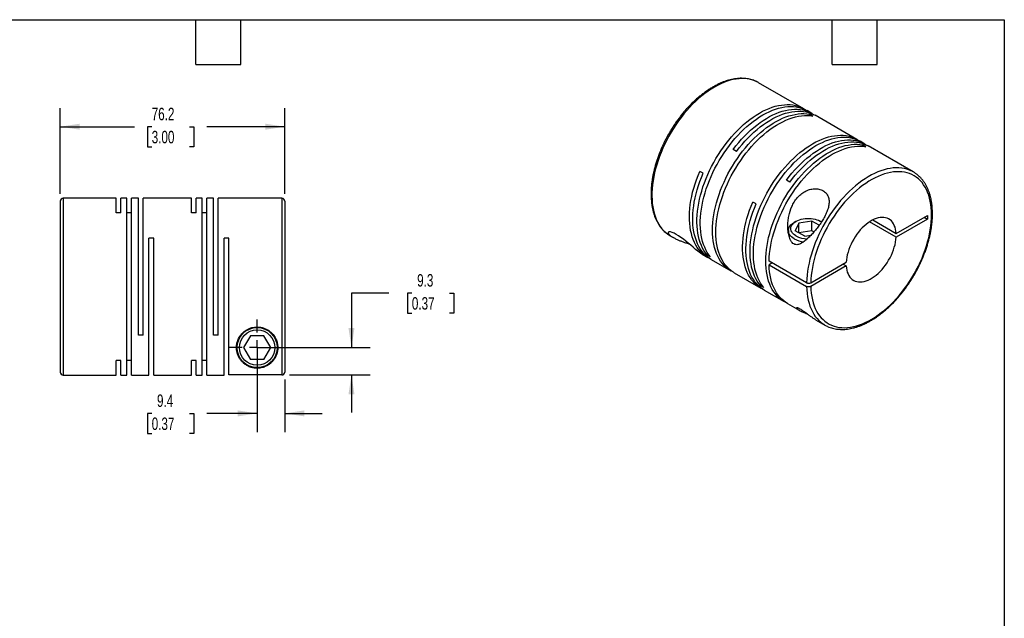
# Model space of a CAD drawing. Header units: millimetres. Extents: x 13 to 546, y 13 to 419.
# Tile 3 of 3: x 212 to 546, y 216 to 419. Entities that reach past the tile are written whole.
import ezdxf

# ---------------------------------------------------------------- set-up
doc = ezdxf.new("R2010")
doc.units = ezdxf.units.MM
doc.header["$LTSCALE"] = 2
doc.linetypes.add('SLD-Center', pattern=[19.05, 15.24, -1.27, 1.27, -1.27])
doc.linetypes.add('SLD-Solid', pattern=[0])
doc.layers.add('CENTER', color=40, linetype='SLD-Center')
doc.layers.add('DIMENSIONS', color=140, linetype='SLD-Solid', lineweight=25)
doc.layers.add('TEXT', color=140, linetype='SLD-Solid', lineweight=25)
doc.styles.add('SLDTEXTSTYLE0', font='TXT', dxfattribs={"width": 0.7})
doc.dimstyles.new('SLDDIMSTYLE0', dxfattribs={"dimtxt": 4.316016, "dimasz": 6.604, "dimexe": 0, "dimexo": 0.0625, "dimgap": 1.079004, "dimtad": 0, "dimtih": 1, "dimtoh": 1, "dimdec": 1, "dimrnd": 1e-09, "dimzin": 12, "dimdsep": 46, "dimtxsty": 'SLDTEXTSTYLE0', "dimsah": 1, "dimcen": 0.09, "dimadec": 0, "dimazin": 3, "dimtfac": 1, "dimtdec": 1, "dimtmove": 0, "dimatfit": 0, "dimfxl": 0, "dimfrac": 2, "dimtolj": 1, "dimtzin": 12, "dimarcsym": 0})
doc.dimstyles.new('SLDDIMSTYLE4', dxfattribs={"dimtxt": 4.316016, "dimasz": 6.604, "dimexe": 0, "dimexo": 0.0625, "dimgap": 1.079004, "dimtad": 0, "dimtih": 1, "dimtoh": 1, "dimdec": 1, "dimrnd": 1e-09, "dimzin": 12, "dimdsep": 46, "dimtxsty": 'SLDTEXTSTYLE0', "dimsah": 1, "dimcen": 0.09, "dimadec": 0, "dimazin": 3, "dimtfac": 1, "dimtdec": 1, "dimtofl": 0, "dimtmove": 0, "dimatfit": 3, "dimfxl": 0, "dimfrac": 2, "dimtolj": 1, "dimtzin": 12, "dimarcsym": 0})

# ---------------------------------------------------------------- blocks, each defined once
blk = doc.blocks.new('_D_5')
at = {"layer": 'DIMENSIONS'}
for p, q in [((292.6, 305.25), (292.6, 279.11)), ((302, 296.96), (302, 279.11)), ((256.82, 285.46), (255.37, 285.46)), ((255.37, 285.46), (255.37, 278.6)), ((269.65, 285.46), (271.1, 285.46)), ((271.1, 285.46), (271.1, 278.6)), ((292.6, 285.46), (275.5, 285.46)), ((302, 285.46), (314.7, 285.46)), ((255.37, 278.6), (256.82, 278.6)), ((271.1, 278.6), (269.65, 278.6))]:
    blk.add_line(p, q, dxfattribs=at)
for points in [[(292.6, 285.46), (286, 286.48), (286, 284.44)], [(302, 285.46), (308.61, 284.44), (308.61, 286.48)]]:
    blk.add_solid(points, dxfattribs=at)
at = {"layer": 'DIMENSIONS', "char_height": 4.233, "attachment_point": 1, "style": 'SLDTEXTSTYLE0'}
for s, insert in [('9.4', (258.62, 291.88)), ('0.37', (256.82, 284.06))]:
    blk.add_mtext(s, dxfattribs=dict(at, insert=insert))
blk = doc.blocks.new('_D_6')
at = {"layer": 'DIMENSIONS'}
for p, q in [((337.3, 326.32), (324.6, 326.32)), ((324.6, 326.32), (324.6, 307.79)), ((345.09, 326.32), (343.64, 326.32)), ((343.64, 326.32), (343.64, 319.46)), ((357.91, 326.32), (359.36, 326.32)), ((359.36, 326.32), (359.36, 319.46)), ((343.64, 319.46), (345.09, 319.46)), ((359.36, 319.46), (357.91, 319.46)), ((295.14, 307.79), (330.95, 307.79)), ((303.54, 298.5), (330.95, 298.5)), ((324.6, 298.5), (324.6, 285.8))]:
    blk.add_line(p, q, dxfattribs=at)
for points in [[(324.6, 307.79), (325.62, 314.4), (323.59, 314.4)], [(324.6, 298.5), (323.59, 291.9), (325.62, 291.9)]]:
    blk.add_solid(points, dxfattribs=at)
at = {"layer": 'DIMENSIONS', "char_height": 4.233, "attachment_point": 1, "style": 'SLDTEXTSTYLE0'}
for s, insert in [('9.3', (346.88, 332.74)), ('0.37', (345.09, 324.91))]:
    blk.add_mtext(s, dxfattribs=dict(at, insert=insert))
blk = doc.blocks.new('_D_7')
at = {"layer": 'DIMENSIONS'}
for p, q in [((225.8, 360.03), (225.8, 389.12)), ((302, 360.03), (302, 389.12)), ((225.8, 382.77), (250.97, 382.77)), ((256.82, 382.77), (255.37, 382.77)), ((255.37, 382.77), (255.37, 375.91)), ((269.65, 382.77), (271.1, 382.77)), ((271.1, 382.77), (271.1, 375.91)), ((302, 382.77), (275.5, 382.77)), ((255.37, 375.91), (256.82, 375.91)), ((271.1, 375.91), (269.65, 375.91))]:
    blk.add_line(p, q, dxfattribs=at)
for points in [[(225.8, 382.77), (232.41, 381.76), (232.41, 383.79)], [(302, 382.77), (295.4, 383.79), (295.4, 381.76)]]:
    blk.add_solid(points, dxfattribs=at)
at = {"layer": 'DIMENSIONS', "char_height": 4.233, "attachment_point": 1, "style": 'SLDTEXTSTYLE0'}
for s, insert in [('76.2', (256.82, 389.2)), ('3.00', (256.82, 381.37))]:
    blk.add_mtext(s, dxfattribs=dict(at, insert=insert))
blk = doc.blocks.new('SW_CENTERMARKSYMBOL_2')
at = {"layer": 'CENTER', "color": 0}
for p, q in [((0, 5.08), (0, 9.54)), ((-5.08, 0), (-9.54, 0)), ((0, 0), (-2.54, 0)), ((0, 0), (0, 2.54)), ((0, 0), (0, -2.54)), ((0, 0), (2.54, 0)), ((5.08, 0), (9.54, 0)), ((0, -5.08), (0, -9.54))]:
    blk.add_line(p, q, dxfattribs=at)

msp = doc.modelspace()

# ---------------------------------------------------------------- linework, layer by layer
for p, q in [((462.75, 397.7), (462.69, 397.74)), ((478.03, 388.89), (462.75, 397.7)), ((480.78, 387.3), (479.16, 388.23)), ((481.13, 386.38), (480, 387.04)), ((480, 386.53), (480, 387.04)), ((496.06, 378.48), (481.91, 386.64)), ((498.81, 376.89), (497.19, 377.83)), ((455.25, 374.38), (454.12, 375.04)), ((499.16, 375.98), (498.03, 376.63)), ((498.03, 376.13), (498.03, 376.63)), ((515.22, 367.42), (499.95, 376.23)), ((443.9, 366.97), (442.76, 367.62)), ((473.28, 363.97), (472.15, 364.63)), ((225.8, 357.49), (225.8, 299.49)), ((244.8, 358.49), (226.8, 358.49)), ((226.8, 358.49), (226.8, 298.49)), ((244.8, 353.55), (244.8, 358.49)), ((248.4, 358.49), (246.4, 358.49)), ((246.4, 353.55), (246.4, 358.49)), ((248.4, 298.49), (248.4, 358.49)), ((252.3, 358.49), (250, 358.49)), ((250, 298.49), (250, 358.49)), ((252.3, 311.99), (252.3, 358.49)), ((270.3, 358.49), (253.9, 358.49)), ((253.9, 311.99), (253.9, 358.49)), ((270.3, 353.55), (270.3, 358.49)), ((273.9, 358.49), (271.9, 358.49)), ((271.9, 353.55), (271.9, 358.49)), ((273.9, 298.49), (273.9, 358.49)), ((277.8, 358.49), (275.5, 358.49)), ((275.5, 298.49), (275.5, 358.49)), ((277.8, 311.99), (277.8, 358.49)), ((301, 358.49), (279.4, 358.49)), ((279.4, 311.99), (279.4, 358.49)), ((301, 358.49), (301, 298.5)), ((302, 357.49), (302, 299.5)), ((461.93, 356.56), (460.8, 357.21)), ((246.4, 353.55), (244.8, 353.55)), ((250, 353.55), (248.4, 353.55)), ((271.9, 353.55), (270.3, 353.55)), ((275.5, 353.55), (273.9, 353.55)), ((501.46, 351.11), (509.4, 346.53)), ((509.4, 346.53), (520.02, 352.66)), ((520.02, 351.44), (509.4, 345.3)), ((518.96, 352.05), (520.02, 351.44)), ((520.02, 352.66), (520.02, 351.44)), ((472.84, 347.52), (472.84, 346.73)), ((475.4, 350.62), (474.83, 350.29)), ((476.38, 350.06), (475.18, 347.48)), ((478.45, 345.6), (475.18, 347.48)), ((480.84, 350.75), (476.38, 350.06)), ((476.38, 346.79), (476.38, 350.06)), ((480.84, 347.48), (476.38, 346.79)), ((483.29, 349.33), (480.84, 350.75)), ((480.84, 347.48), (480.84, 350.75)), ((481.53, 347.08), (480.84, 347.48)), ((484.1, 350.5), (483.89, 350.62)), ((509.4, 345.3), (500.4, 350.5)), ((257.5, 344.99), (255.9, 344.99)), ((255.9, 298.49), (255.9, 344.99)), ((257.5, 298.49), (257.5, 344.99)), ((283, 344.99), (281.4, 344.99)), ((281.4, 298.49), (281.4, 344.99)), ((283, 298.5), (283, 344.99)), ((432.75, 345.74), (433.77, 345.15)), ((478.45, 345.6), (480.47, 345.91)), ((443.61, 339.48), (445.48, 338.39)), ((445.31, 339.21), (445.75, 339.46)), ((446.44, 338.55), (445.31, 339.21)), ((446.61, 337.74), (453.33, 333.86)), ((479.01, 329.8), (466.29, 337.15)), ((467.35, 336.54), (466.29, 335.93)), ((466.29, 335.93), (479.01, 328.58)), ((480.43, 329.8), (492.46, 336.75)), ((492.46, 335.52), (480.43, 328.58)), ((491.4, 336.14), (492.46, 335.52)), ((454.46, 333.21), (463.51, 327.98)), ((463.34, 328.8), (463.78, 329.05)), ((464.47, 328.14), (463.34, 328.8)), ((464.65, 327.33), (471.36, 323.45)), ((472.49, 322.8), (476.49, 320.49)), ((482.08, 317.27), (485.22, 315.45)), ((253.9, 311.99), (252.3, 311.99)), ((279.4, 311.99), (277.8, 311.99)), ((290.29, 311.79), (287.98, 307.79)), ((294.91, 311.79), (290.29, 311.79)), ((297.22, 307.79), (294.91, 311.79)), ((287.98, 307.79), (290.29, 303.79)), ((294.91, 303.79), (297.22, 307.79)), ((246.4, 303.44), (244.8, 303.44)), ((244.8, 298.49), (244.8, 303.44)), ((246.4, 298.49), (246.4, 303.44)), ((250, 303.44), (248.4, 303.44)), ((271.9, 303.44), (270.3, 303.44)), ((270.3, 298.49), (270.3, 303.44)), ((271.9, 298.49), (271.9, 303.44)), ((275.5, 303.44), (273.9, 303.44)), ((294.91, 303.79), (290.29, 303.79)), ((226.8, 298.49), (244.8, 298.49)), ((246.4, 298.49), (248.4, 298.49)), ((250, 298.49), (255.9, 298.49)), ((257.5, 298.49), (270.3, 298.49)), ((271.9, 298.49), (273.9, 298.49)), ((275.5, 298.49), (281.4, 298.49)), ((301, 298.5), (283, 298.5))]:
    msp.add_line(p, q)
at = {"flags": 128}
for points in [[(462.69, 397.74), (462.47, 397.86), (461.67, 398.25), (460.83, 398.56), (459.96, 398.8), (459.06, 398.98), (458.13, 399.08), (457.17, 399.11), (456.18, 399.07), (455.18, 398.96), (454.15, 398.77), (453.11, 398.52), (452.06, 398.19), (450.99, 397.8), (449.92, 397.34), (448.84, 396.81), (447.75, 396.22), (446.67, 395.56), (445.59, 394.84), (444.51, 394.06), (443.45, 393.22), (442.39, 392.33), (441.35, 391.38), (440.33, 390.38), (439.32, 389.33), (438.34, 388.24), (437.38, 387.1), (436.45, 385.93), (435.55, 384.71), (434.68, 383.46), (433.84, 382.18), (433.04, 380.88), (432.28, 379.55), (431.56, 378.2), (430.88, 376.83), (430.25, 375.45), (429.66, 374.06), (429.12, 372.66), (428.62, 371.26), (428.18, 369.87), (427.79, 368.47), (427.45, 367.09), (427.16, 365.72), (426.93, 364.36), (426.75, 363.02), (426.62, 361.71), (426.56, 360.42), (426.54, 359.16), (426.58, 357.93), (426.68, 356.74), (426.83, 355.59), (427.04, 354.48), (427.3, 353.42), (427.61, 352.4), (427.98, 351.43), (428.4, 350.52), (428.87, 349.66), (429.39, 348.86), (429.95, 348.12), (430.56, 347.44), (431.22, 346.83), (431.92, 346.28), (431.95, 346.26)], [(445.31, 339.21), (444.74, 339.94), (444.21, 340.73), (443.73, 341.59), (443.31, 342.5), (442.93, 343.46), (442.61, 344.47), (442.34, 345.53), (442.13, 346.64), (441.97, 347.79), (441.87, 348.98), (441.82, 350.21), (441.83, 351.47), (441.89, 352.76), (442.01, 354.08), (442.18, 355.42), (442.41, 356.78), (442.69, 358.15), (443.03, 359.54), (443.42, 360.94), (443.86, 362.34), (444.35, 363.74), (444.89, 365.15), (445.48, 366.54), (446.11, 367.93), (446.79, 369.3), (447.51, 370.66), (448.28, 371.99), (449.08, 373.31), (449.91, 374.59), (450.78, 375.84), (451.69, 377.06), (452.62, 378.25), (453.58, 379.39), (454.57, 380.49), (455.58, 381.54), (456.6, 382.54), (457.65, 383.5), (458.71, 384.4), (459.78, 385.24), (460.86, 386.02), (461.94, 386.74), (463.03, 387.4), (464.11, 388), (465.2, 388.53), (466.28, 388.99), (467.35, 389.38), (468.41, 389.71), (469.45, 389.96), (470.48, 390.14), (471.49, 390.25), (472.47, 390.29), (473.43, 390.26), (474.37, 390.15), (475.27, 389.98), (476.14, 389.73), (476.98, 389.41), (477.78, 389.03), (478.54, 388.57), (478.58, 388.54)], [(446.44, 338.55), (445.87, 339.29), (445.34, 340.08), (444.86, 340.93), (444.44, 341.84), (444.06, 342.81), (443.74, 343.82), (443.47, 344.88), (443.26, 345.99), (443.1, 347.14), (443, 348.33), (442.95, 349.56), (442.96, 350.82), (443.02, 352.11), (443.14, 353.42), (443.31, 354.76), (443.54, 356.12), (443.83, 357.5), (444.16, 358.89), (444.55, 360.29), (444.99, 361.69), (445.48, 363.09), (446.02, 364.49), (446.61, 365.89), (447.25, 367.28), (447.92, 368.65), (448.64, 370), (449.41, 371.34), (450.21, 372.65), (451.04, 373.94), (451.92, 375.19), (452.82, 376.41), (453.75, 377.59), (454.71, 378.74), (455.7, 379.83), (456.71, 380.89), (457.74, 381.89), (458.78, 382.84), (459.84, 383.74), (460.91, 384.58), (461.99, 385.37), (463.07, 386.09), (464.16, 386.75), (465.25, 387.34), (466.33, 387.87), (467.41, 388.34), (468.48, 388.73), (469.54, 389.05), (470.58, 389.31), (471.61, 389.49), (472.62, 389.6), (473.6, 389.64), (474.56, 389.61), (475.5, 389.5), (476.4, 389.33), (477.27, 389.08), (478.11, 388.76), (478.91, 388.37), (479.16, 388.23)], [(454.12, 375.04), (455.04, 376.23), (455.99, 377.39), (456.97, 378.51), (457.97, 379.58), (458.99, 380.6), (460.03, 381.57), (461.08, 382.49), (462.15, 383.35), (463.22, 384.15), (464.31, 384.9), (465.39, 385.58), (466.48, 386.2), (467.57, 386.75), (468.65, 387.24), (469.72, 387.66), (470.78, 388.01), (471.83, 388.29), (472.87, 388.49), (473.88, 388.63), (474.88, 388.69), (475.85, 388.69), (476.79, 388.61), (477.71, 388.46), (478.59, 388.24), (479.44, 387.94), (480.25, 387.58), (481.03, 387.15), (481.34, 386.95)], [(455.25, 374.38), (456.17, 375.58), (457.12, 376.74), (458.1, 377.85), (459.1, 378.92), (460.12, 379.94), (461.16, 380.92), (462.21, 381.83), (463.28, 382.7), (464.36, 383.5), (465.44, 384.24), (466.52, 384.93), (467.61, 385.55), (468.7, 386.1), (469.78, 386.59), (470.85, 387), (471.91, 387.35), (472.96, 387.63), (474, 387.84), (475.01, 387.98), (476.01, 388.04), (476.98, 388.03), (477.92, 387.96), (478.84, 387.8), (479.72, 387.58), (480.57, 387.29), (481.38, 386.93), (481.91, 386.64)], [(453.91, 333.55), (453.86, 333.58), (453.09, 334.01), (452.35, 334.51), (451.66, 335.08), (451.01, 335.71), (450.4, 336.4), (449.84, 337.16), (449.34, 337.97), (448.88, 338.85), (448.47, 339.78), (448.11, 340.76), (447.81, 341.79), (447.56, 342.87), (447.37, 343.99), (447.23, 345.16), (447.14, 346.36), (447.12, 347.6), (447.14, 348.87), (447.23, 350.17), (447.37, 351.5), (447.56, 352.84), (447.81, 354.21), (448.11, 355.59), (448.47, 356.98), (448.88, 358.38), (449.34, 359.78), (449.84, 361.19), (450.4, 362.59), (451.01, 363.98), (451.66, 365.36), (452.35, 366.73), (453.09, 368.08), (453.86, 369.41), (454.68, 370.71), (455.53, 371.98), (456.41, 373.23), (457.32, 374.43), (458.27, 375.6), (459.24, 376.73), (460.23, 377.81), (461.25, 378.85), (462.28, 379.83), (463.33, 380.76), (464.39, 381.64), (465.47, 382.46), (466.55, 383.23), (467.63, 383.93), (468.72, 384.56), (469.81, 385.13), (470.89, 385.64), (471.97, 386.08), (473.03, 386.45), (474.09, 386.74), (475.12, 386.97), (476.15, 387.13), (477.15, 387.21), (478.12, 387.23), (479.07, 387.17), (480, 387.04)], [(454.46, 333.21), (454.22, 333.36), (453.48, 333.86), (452.79, 334.42), (452.14, 335.05), (451.53, 335.75), (450.98, 336.5), (450.47, 337.32), (450.01, 338.19), (449.6, 339.12), (449.24, 340.1), (448.94, 341.13), (448.69, 342.21), (448.5, 343.34), (448.36, 344.5), (448.28, 345.71), (448.25, 346.95), (448.28, 348.22), (448.36, 349.52), (448.5, 350.84), (448.69, 352.19), (448.94, 353.56), (449.24, 354.94), (449.6, 356.33), (450.01, 357.73), (450.47, 359.13), (450.98, 360.53), (451.53, 361.93), (452.14, 363.33), (452.79, 364.71), (453.48, 366.08), (454.22, 367.43), (454.99, 368.75), (455.81, 370.06), (456.66, 371.33), (457.54, 372.57), (458.46, 373.78), (459.4, 374.95), (460.37, 376.07), (461.36, 377.16), (462.38, 378.19), (463.41, 379.18), (464.46, 380.11), (465.53, 380.99), (466.6, 381.81), (467.68, 382.57), (468.77, 383.27), (469.85, 383.91), (470.94, 384.48), (472.02, 384.99), (473.1, 385.42), (474.16, 385.79), (475.22, 386.09), (476.26, 386.32), (477.28, 386.48), (478.28, 386.56), (479.25, 386.57), (480.21, 386.52), (481.13, 386.38)], [(463.34, 328.8), (462.77, 329.53), (462.24, 330.33), (461.76, 331.18), (461.34, 332.09), (460.96, 333.05), (460.64, 334.06), (460.37, 335.13), (460.16, 336.23), (460, 337.38), (459.9, 338.57), (459.85, 339.8), (459.86, 341.06), (459.92, 342.35), (460.04, 343.67), (460.21, 345.01), (460.44, 346.37), (460.73, 347.74), (461.06, 349.13), (461.45, 350.53), (461.89, 351.93), (462.38, 353.34), (462.92, 354.74), (463.51, 356.13), (464.15, 357.52), (464.82, 358.89), (465.54, 360.25), (466.31, 361.58), (467.11, 362.9), (467.94, 364.18), (468.82, 365.43), (469.72, 366.65), (470.65, 367.84), (471.61, 368.98), (472.6, 370.08), (473.61, 371.13), (474.64, 372.14), (475.68, 373.09), (476.74, 373.99), (477.81, 374.83), (478.89, 375.61), (479.97, 376.33), (481.06, 376.99), (482.15, 377.59), (483.23, 378.12), (484.31, 378.58), (485.38, 378.97), (486.44, 379.3), (487.48, 379.55), (488.51, 379.73), (489.52, 379.84), (490.5, 379.88), (491.46, 379.85), (492.4, 379.75), (493.3, 379.57), (494.17, 379.32), (495.01, 379), (495.81, 378.62), (496.57, 378.16), (496.61, 378.13)], [(464.47, 328.14), (463.9, 328.88), (463.37, 329.67), (462.89, 330.53), (462.47, 331.43), (462.09, 332.4), (461.77, 333.41), (461.5, 334.47), (461.29, 335.58), (461.13, 336.73), (461.03, 337.92), (460.98, 339.15), (460.99, 340.41), (461.05, 341.7), (461.17, 343.02), (461.34, 344.36), (461.57, 345.71), (461.86, 347.09), (462.19, 348.48), (462.58, 349.88), (463.02, 351.28), (463.51, 352.68), (464.05, 354.08), (464.64, 355.48), (465.28, 356.87), (465.95, 358.24), (466.68, 359.6), (467.44, 360.93), (468.24, 362.24), (469.08, 363.53), (469.95, 364.78), (470.85, 366), (471.78, 367.18), (472.75, 368.33), (473.73, 369.43), (474.74, 370.48), (475.77, 371.48), (476.81, 372.43), (477.87, 373.33), (478.94, 374.17), (480.02, 374.96), (481.1, 375.68), (482.19, 376.34), (483.28, 376.94), (484.36, 377.46), (485.44, 377.93), (486.51, 378.32), (487.57, 378.64), (488.61, 378.9), (489.64, 379.08), (490.65, 379.19), (491.63, 379.23), (492.59, 379.2), (493.53, 379.09), (494.43, 378.92), (495.3, 378.67), (496.14, 378.35), (496.94, 377.96), (497.19, 377.83)], [(472.15, 364.63), (473.07, 365.82), (474.02, 366.98), (475, 368.1), (476, 369.17), (477.02, 370.19), (478.06, 371.16), (479.11, 372.08), (480.18, 372.94), (481.26, 373.74), (482.34, 374.49), (483.42, 375.17), (484.51, 375.79), (485.6, 376.34), (486.68, 376.83), (487.75, 377.25), (488.81, 377.6), (489.86, 377.88), (490.9, 378.08), (491.91, 378.22), (492.91, 378.29), (493.88, 378.28), (494.82, 378.2), (495.74, 378.05), (496.62, 377.83), (497.47, 377.53), (498.28, 377.17), (499.06, 376.74), (499.37, 376.54)], [(473.28, 363.97), (474.2, 365.17), (475.15, 366.33), (476.13, 367.44), (477.13, 368.51), (478.15, 369.53), (479.19, 370.51), (480.25, 371.42), (481.31, 372.29), (482.39, 373.09), (483.47, 373.84), (484.56, 374.52), (485.64, 375.14), (486.73, 375.69), (487.81, 376.18), (488.88, 376.59), (489.95, 376.94), (491, 377.22), (492.03, 377.43), (493.05, 377.57), (494.04, 377.63), (495.01, 377.63), (495.95, 377.55), (496.87, 377.4), (497.75, 377.17), (498.6, 376.88), (499.42, 376.52), (499.95, 376.23)], [(471.94, 323.15), (471.89, 323.17), (471.12, 323.6), (470.38, 324.1), (469.69, 324.67), (469.04, 325.3), (468.43, 325.99), (467.88, 326.75), (467.37, 327.56), (466.91, 328.44), (466.5, 329.37), (466.14, 330.35), (465.84, 331.38), (465.59, 332.46), (465.4, 333.58), (465.26, 334.75), (465.18, 335.95), (465.15, 337.19), (465.18, 338.46), (465.26, 339.76), (465.4, 341.09), (465.59, 342.43), (465.84, 343.8), (466.14, 345.18), (466.5, 346.57), (466.91, 347.97), (467.37, 349.38), (467.88, 350.78), (468.43, 352.18), (469.04, 353.57), (469.69, 354.95), (470.38, 356.32), (471.12, 357.67), (471.89, 359), (472.71, 360.3), (473.56, 361.57), (474.44, 362.82), (475.36, 364.02), (476.3, 365.19), (477.27, 366.32), (478.26, 367.4), (479.28, 368.44), (480.31, 369.42), (481.36, 370.36), (482.43, 371.23), (483.5, 372.05), (484.58, 372.82), (485.67, 373.52), (486.75, 374.15), (487.84, 374.72), (488.92, 375.23), (490, 375.67), (491.06, 376.04), (492.12, 376.34), (493.16, 376.56), (494.18, 376.72), (495.18, 376.81), (496.15, 376.82), (497.11, 376.76), (498.03, 376.63)], [(466.29, 337.15), (466.34, 338.45), (466.46, 339.78), (466.63, 341.14), (466.85, 342.51), (467.13, 343.9), (467.47, 345.31), (467.86, 346.72), (468.3, 348.14), (468.8, 349.56), (469.34, 350.98), (469.94, 352.4), (470.58, 353.8), (471.27, 355.19), (472, 356.56), (472.77, 357.92), (473.58, 359.24), (474.43, 360.54), (475.31, 361.81), (476.23, 363.04), (477.18, 364.24), (478.16, 365.39), (479.16, 366.5), (480.18, 367.56), (481.22, 368.56), (482.28, 369.52), (483.36, 370.42), (484.44, 371.26), (485.54, 372.04), (486.63, 372.76), (487.73, 373.42), (488.83, 374), (489.93, 374.52), (491.02, 374.97), (492.1, 375.35), (493.17, 375.66), (494.22, 375.9), (495.26, 376.06), (496.27, 376.15), (497.26, 376.17), (498.23, 376.11), (499.16, 375.98)], [(446.06, 338.09), (446, 338.12), (445.21, 338.56), (444.47, 339.07), (443.77, 339.64), (443.11, 340.29), (442.5, 340.99), (441.94, 341.77), (441.43, 342.6), (440.97, 343.49), (440.57, 344.44), (440.22, 345.44), (439.92, 346.49), (439.68, 347.59), (439.49, 348.73), (439.36, 349.92), (439.29, 351.15), (439.27, 352.41), (439.31, 353.7), (439.41, 355.03), (439.56, 356.37), (439.77, 357.74), (440.04, 359.13), (440.36, 360.53), (440.74, 361.95), (441.17, 363.36), (441.65, 364.79), (442.18, 366.21), (442.76, 367.62)], [(514.4, 367.84), (513.92, 368.04), (513.08, 368.34), (512.2, 368.57), (511.29, 368.72), (510.35, 368.8), (509.39, 368.82), (508.4, 368.76), (507.39, 368.63), (506.36, 368.43), (505.31, 368.15), (504.25, 367.81), (503.19, 367.4), (502.11, 366.92), (501.03, 366.38), (499.94, 365.77), (498.86, 365.1), (497.78, 364.36), (496.71, 363.57), (495.64, 362.71), (494.59, 361.8), (493.56, 360.84), (492.54, 359.83), (491.54, 358.77), (490.56, 357.67), (489.61, 356.52), (488.68, 355.33), (487.79, 354.11), (486.93, 352.85), (486.1, 351.56), (485.31, 350.25), (484.56, 348.92), (483.85, 347.56), (483.18, 346.19), (482.56, 344.81), (481.98, 343.41), (481.45, 342.02), (480.97, 340.62), (480.54, 339.22), (480.16, 337.83), (479.84, 336.45), (479.56, 335.08), (479.34, 333.73), (479.18, 332.39), (479.07, 331.09), (479.01, 329.8)], [(480.43, 328.58), (480.48, 327.38), (480.59, 326.22), (480.76, 325.11), (480.98, 324.03), (481.25, 323), (481.58, 322.02), (481.96, 321.09), (482.39, 320.21), (482.87, 319.39), (483.39, 318.63), (483.97, 317.92), (484.59, 317.28), (485.26, 316.71), (485.96, 316.2), (486.71, 315.75), (487.5, 315.38), (488.32, 315.07), (489.18, 314.84), (490.07, 314.67), (490.98, 314.58), (491.93, 314.55), (492.9, 314.6), (493.89, 314.72), (494.89, 314.91), (495.92, 315.17), (496.96, 315.5), (498.01, 315.9), (499.07, 316.37), (500.13, 316.9), (501.19, 317.5), (502.26, 318.16), (503.32, 318.89), (504.37, 319.67), (505.42, 320.51), (506.45, 321.41), (507.47, 322.36), (508.47, 323.36), (509.45, 324.4), (510.4, 325.5), (511.33, 326.63), (512.24, 327.8), (513.11, 329.01), (513.95, 330.25), (514.75, 331.52), (515.52, 332.82), (516.25, 334.13), (516.94, 335.47), (517.58, 336.82), (518.18, 338.18), (518.73, 339.55), (519.23, 340.93), (519.69, 342.3), (520.09, 343.67), (520.45, 345.03), (520.75, 346.39), (520.99, 347.73), (521.19, 349.05), (521.32, 350.35), (521.41, 351.62), (521.43, 352.86), (521.41, 354.08), (521.32, 355.26), (521.19, 356.39), (520.99, 357.49), (520.75, 358.55), (520.45, 359.55), (520.09, 360.51), (519.69, 361.41), (519.23, 362.26), (518.73, 363.05), (518.18, 363.79), (517.58, 364.46), (516.94, 365.07), (516.25, 365.61), (515.52, 366.09), (514.75, 366.5), (513.95, 366.84), (513.11, 367.11), (512.24, 367.31), (511.33, 367.44), (510.4, 367.5), (509.45, 367.48), (508.47, 367.4), (507.47, 367.24), (506.45, 367.02), (505.42, 366.72), (504.37, 366.36), (503.32, 365.92), (502.26, 365.42), (501.19, 364.86), (500.13, 364.23), (499.07, 363.53), (498.01, 362.78), (496.96, 361.97), (495.92, 361.1), (494.89, 360.17), (493.89, 359.2), (492.9, 358.18), (491.93, 357.11), (490.98, 355.99), (490.07, 354.84), (489.18, 353.65), (488.32, 352.42), (487.5, 351.17), (486.71, 349.89), (485.96, 348.58), (485.26, 347.25), (484.59, 345.91), (483.97, 344.55), (483.39, 343.18), (482.87, 341.81), (482.39, 340.44), (481.96, 339.06), (481.58, 337.7), (481.25, 336.34), (480.98, 334.99), (480.76, 333.66), (480.59, 332.35), (480.48, 331.06), (480.43, 329.8)], [(446.61, 337.74), (446.1, 338.06), (445.38, 338.58), (444.7, 339.17), (444.07, 339.83), (443.48, 340.54), (442.94, 341.32), (442.45, 342.16), (442.01, 343.05), (441.62, 344), (441.28, 345), (441, 346.05), (440.77, 347.14), (440.59, 348.28), (440.47, 349.46), (440.41, 350.68), (440.4, 351.93), (440.45, 353.21), (440.55, 354.52), (440.71, 355.86), (440.93, 357.21), (441.2, 358.58), (441.52, 359.97), (441.89, 361.36), (442.32, 362.76), (442.8, 364.17), (443.32, 365.57), (443.9, 366.97)], [(464.09, 327.68), (463.76, 327.85), (463, 328.3), (462.28, 328.83), (461.6, 329.42), (460.97, 330.07), (460.38, 330.79), (459.84, 331.57), (459.35, 332.4), (458.91, 333.3), (458.52, 334.24), (458.18, 335.24), (457.9, 336.29), (457.67, 337.39), (457.49, 338.53), (457.37, 339.71), (457.31, 340.92), (457.3, 342.17), (457.35, 343.46), (457.45, 344.77), (457.61, 346.1), (457.83, 347.45), (458.1, 348.83), (458.42, 350.21), (458.79, 351.61), (459.22, 353.01), (459.69, 354.41), (460.22, 355.81), (460.8, 357.21)], [(464.65, 327.33), (464.13, 327.65), (463.41, 328.17), (462.73, 328.76), (462.1, 329.42), (461.51, 330.13), (460.97, 330.91), (460.48, 331.75), (460.04, 332.64), (459.65, 333.59), (459.31, 334.59), (459.03, 335.64), (458.8, 336.73), (458.62, 337.87), (458.51, 339.05), (458.44, 340.27), (458.43, 341.52), (458.48, 342.8), (458.59, 344.11), (458.74, 345.45), (458.96, 346.8), (459.23, 348.17), (459.55, 349.56), (459.92, 350.95), (460.35, 352.35), (460.83, 353.76), (461.35, 355.16), (461.93, 356.56)], [(475.4, 345.72), (474.95, 346.02), (474.55, 346.34), (474.22, 346.69), (473.96, 347.05), (473.78, 347.44), (473.67, 347.83), (473.64, 348.22), (473.69, 348.62), (473.82, 349), (474.02, 349.38), (474.3, 349.74), (474.64, 350.09), (475.05, 350.4), (475.52, 350.69), (476.05, 350.94), (476.62, 351.16), (477.23, 351.34), (477.87, 351.48), (478.54, 351.58), (479.22, 351.63), (479.9, 351.63), (480.58, 351.59), (481.25, 351.51), (481.9, 351.38), (482.52, 351.21), (483.1, 351), (483.64, 350.76), (484.09, 350.5)], [(509.4, 346.53), (509.33, 347.28), (509.2, 347.99), (509.02, 348.66), (508.78, 349.27), (508.49, 349.83), (508.15, 350.33), (507.77, 350.77), (507.34, 351.15), (506.86, 351.46), (506.35, 351.69), (505.8, 351.86), (505.22, 351.96), (504.61, 351.98), (503.97, 351.93), (503.32, 351.81), (502.65, 351.61), (501.96, 351.35), (501.27, 351.02), (500.58, 350.62), (499.89, 350.15), (499.21, 349.63), (498.54, 349.05), (497.88, 348.42), (497.25, 347.73), (496.64, 347), (496.06, 346.24), (495.51, 345.44), (494.99, 344.6), (494.52, 343.75), (494.09, 342.88), (493.7, 341.99), (493.36, 341.1), (493.08, 340.21), (492.84, 339.32), (492.66, 338.44), (492.53, 337.59), (492.46, 336.75)], [(474.84, 344.74), (474.34, 345.06), (473.91, 345.4), (473.55, 345.77), (473.26, 346.16), (473.04, 346.57), (472.91, 346.99), (472.85, 347.41), (472.87, 347.84), (472.97, 348.26), (473.14, 348.67), (473.4, 349.07), (473.72, 349.45), (474.12, 349.81), (474.58, 350.14), (474.83, 350.29)], [(431.95, 346.26), (432.66, 345.79), (432.75, 345.74)], [(443.62, 339.49), (443.12, 339.78), (442.62, 340.13), (442.07, 340.53), (441.32, 341.14), (440.48, 341.84), (439.7, 342.51), (438.86, 343.23), (438.05, 343.9), (437.21, 344.57), (436.4, 345.18), (435.58, 345.74), (434.81, 346.22), (434.07, 346.61), (433.39, 346.9), (432.8, 347.06), (432.34, 347.09), (432.07, 346.97), (432.01, 346.75), (432.16, 346.43), (432.36, 346.19), (432.63, 345.94), (432.98, 345.66), (433.39, 345.39), (433.39, 345.39)], [(492.46, 335.52), (492.53, 334.77), (492.66, 334.06), (492.84, 333.39), (493.08, 332.78), (493.36, 332.22), (493.7, 331.72), (494.09, 331.28), (494.52, 330.9), (494.99, 330.6), (495.51, 330.36), (496.06, 330.19), (496.64, 330.1), (497.25, 330.07), (497.88, 330.12), (498.54, 330.24), (499.21, 330.44), (499.89, 330.7), (500.58, 331.04), (501.27, 331.44), (501.96, 331.9), (502.65, 332.42), (503.32, 333), (503.97, 333.64), (504.61, 334.32), (505.22, 335.05), (505.8, 335.81), (506.35, 336.62), (506.86, 337.45), (507.34, 338.3), (507.77, 339.18), (508.15, 340.06), (508.49, 340.95), (508.78, 341.85), (509.02, 342.73), (509.2, 343.61), (509.33, 344.47), (509.4, 345.3)], [(472.49, 322.8), (472, 323.11), (471.27, 323.64), (470.58, 324.23), (469.94, 324.9), (469.34, 325.62), (468.8, 326.41), (468.3, 327.26), (467.86, 328.17), (467.47, 329.14), (467.13, 330.15), (466.85, 331.22), (466.63, 332.33), (466.46, 333.49), (466.34, 334.69), (466.29, 335.93)], [(479.01, 328.58), (479.07, 327.36), (479.18, 326.18), (479.34, 325.04), (479.56, 323.94), (479.84, 322.89), (480.16, 321.88), (480.54, 320.93), (480.97, 320.03), (481.45, 319.18), (481.98, 318.4), (482.56, 317.67), (483.18, 317.01), (483.85, 316.41), (484.42, 315.97)]]:
    msp.add_lwpolyline(points, dxfattribs=at)
for radius in [6.8, 6]:
    msp.add_circle((292.6, 307.79), radius)
for centre, radius, start, end in [((510.21, 358.74), 10.02, 54.6828, 65.2628), ((226.8, 357.49), 1, 90, 180), ((301, 357.49), 1, 0, 90), ((479.19, 352.71), 9.08, 241.3485, 262.704), ((479.4, 353.14), 8.42, 241.6692, 269.1469), ((490.23, 324.13), 10.02, 234.5363, 245.4593), ((226.8, 299.49), 1, 180, 270)]:
    msp.add_arc(centre, radius, start, end)
for points, knots in [([(462.68, 397.74), (462.51, 397.83), (462.09, 398.07), (461.38, 398.38), (460.55, 398.68), (459.7, 398.91), (458.82, 399.07), (457.91, 399.17), (456.98, 399.21), (456.02, 399.18), (455.05, 399.08), (454.06, 398.92), (453.05, 398.7), (452.03, 398.41), (451, 398.06), (449.96, 397.64), (448.92, 397.17), (447.88, 396.63), (446.83, 396.03), (445.79, 395.38), (444.76, 394.67), (443.73, 393.91), (442.72, 393.09), (441.71, 392.23), (440.72, 391.31), (439.75, 390.36), (438.79, 389.36), (437.86, 388.31), (436.95, 387.23), (436.07, 386.12), (435.21, 384.97), (434.38, 383.79), (433.58, 382.58), (432.82, 381.34), (432.09, 380.09), (431.4, 378.81), (430.74, 377.52), (430.13, 376.22), (429.55, 374.9), (429.02, 373.58), (428.53, 372.25), (428.08, 370.92), (427.69, 369.59), (427.33, 368.27), (427.03, 366.96), (426.77, 365.65), (426.57, 364.36), (426.41, 363.09), (426.3, 361.83), (426.25, 360.6), (426.24, 359.39), (426.29, 358.21), (426.39, 357.06), (426.54, 355.95), (426.74, 354.87), (426.99, 353.83), (427.29, 352.83), (427.64, 351.87), (428.05, 350.97), (428.5, 350.11), (428.99, 349.31), (429.53, 348.56), (430.12, 347.86), (430.74, 347.23), (431.34, 346.7), (431.74, 346.42), (431.9, 346.3)], [0, 0, 0, 0, 0.010452, 0.025805, 0.041167, 0.056557, 0.071991, 0.08748, 0.10303, 0.118644, 0.134319, 0.15005, 0.165828, 0.181644, 0.19749, 0.213357, 0.229238, 0.245128, 0.261021, 0.276913, 0.292803, 0.308687, 0.324567, 0.34044, 0.356307, 0.372167, 0.388023, 0.403873, 0.419718, 0.435559, 0.451397, 0.467232, 0.483065, 0.498897, 0.514728, 0.53056, 0.546392, 0.562225, 0.578061, 0.5939, 0.609742, 0.625589, 0.64144, 0.657298, 0.673162, 0.689032, 0.70491, 0.720796, 0.736689, 0.752589, 0.768495, 0.784406, 0.800321, 0.816233, 0.83214, 0.848036, 0.863912, 0.87976, 0.895572, 0.911338, 0.927048, 0.942696, 0.958278, 0.973793, 0.989249, 1, 1, 1, 1]), ([(486.13, 315), (486.28, 314.92), (486.7, 314.73), (487.41, 314.48), (488.27, 314.25), (489.15, 314.09), (490.06, 313.99), (490.99, 313.95), (491.94, 313.98), (492.92, 314.07), (493.91, 314.23), (494.92, 314.46), (495.94, 314.74), (496.97, 315.1), (498, 315.51), (499.05, 315.99), (500.09, 316.52), (501.13, 317.12), (502.17, 317.77), (503.21, 318.48), (504.23, 319.25), (505.25, 320.06), (506.26, 320.92), (507.25, 321.84), (508.22, 322.79), (509.17, 323.79), (510.11, 324.84), (511.02, 325.92), (511.9, 327.03), (512.76, 328.18), (513.59, 329.36), (514.38, 330.57), (515.15, 331.8), (515.88, 333.06), (516.57, 334.33), (517.23, 335.63), (517.84, 336.93), (518.42, 338.25), (518.95, 339.57), (519.44, 340.9), (519.89, 342.23), (520.29, 343.55), (520.64, 344.88), (520.94, 346.19), (521.2, 347.5), (521.41, 348.79), (521.56, 350.06), (521.67, 351.32), (521.73, 352.55), (521.73, 353.76), (521.69, 354.94), (521.59, 356.09), (521.44, 357.2), (521.24, 358.28), (520.99, 359.32), (520.68, 360.32), (520.33, 361.28), (519.93, 362.18), (519.48, 363.04), (518.99, 363.84), (518.45, 364.59), (517.86, 365.29), (517.24, 365.92), (516.63, 366.46), (516.22, 366.75), (516.05, 366.87)], [0, 0, 0, 0, 0.009205, 0.024819, 0.040463, 0.05615, 0.071893, 0.087699, 0.103569, 0.119502, 0.135491, 0.151528, 0.167604, 0.18371, 0.199838, 0.215981, 0.232132, 0.248286, 0.26444, 0.280591, 0.296737, 0.312878, 0.329012, 0.34514, 0.361262, 0.377378, 0.393489, 0.409595, 0.425697, 0.441795, 0.457891, 0.473984, 0.490077, 0.506169, 0.52226, 0.538353, 0.554447, 0.570543, 0.586643, 0.602746, 0.618853, 0.634965, 0.651084, 0.667208, 0.68334, 0.699479, 0.715626, 0.73178, 0.747942, 0.76411, 0.780283, 0.796459, 0.812634, 0.828803, 0.84496, 0.861097, 0.877207, 0.893279, 0.909305, 0.925274, 0.94118, 0.957018, 0.97279, 0.9885, 1, 1, 1, 1]), ([(474.69, 342.96), (474.9, 342.84), (475.12, 342.77), (475.56, 342.7), (475.78, 342.71), (476.44, 342.82), (476.87, 343), (477.69, 343.46), (478.08, 343.74), (478.84, 344.34), (479.22, 344.68), (479.97, 345.38), (480.34, 345.76), (481.07, 346.54), (481.43, 346.95), (482.14, 347.8), (482.49, 348.23), (483.17, 349.13), (483.5, 349.59), (484.14, 350.55), (484.45, 351.04), (485.03, 352.03), (485.29, 352.53), (485.66, 353.31), (485.77, 353.57), (485.98, 354.09), (486.08, 354.35), (486.25, 354.87), (486.33, 355.13), (486.46, 355.66), (486.51, 355.92), (486.6, 356.43), (486.62, 356.69), (486.65, 357.19), (486.65, 357.43), (486.59, 358.16), (486.5, 358.62), (486.25, 359.26), (486.15, 359.47), (485.91, 359.86), (485.78, 360.04), (485.49, 360.38), (485.32, 360.54), (484.96, 360.83), (484.58, 361.09), (484.14, 361.3), (483.69, 361.47), (483.44, 361.54), (482.71, 361.7), (482.19, 361.74), (481.11, 361.68), (480.57, 361.59), (479.77, 361.35), (479.51, 361.26), (478.99, 361.04), (478.73, 360.92), (477.98, 360.51), (477.51, 360.18), (476.84, 359.63), (476.63, 359.43), (476.22, 359.03), (476.02, 358.82), (475.46, 358.16), (475.13, 357.7), (474.51, 356.71), (474.24, 356.21), (473.54, 354.65), (473.2, 353.56), (472.86, 351.87), (472.78, 351.3), (472.67, 350.16), (472.64, 349.6), (472.65, 348.46), (472.68, 347.89), (472.81, 346.75), (472.92, 346.19), (473.14, 345.37), (473.22, 345.1), (473.42, 344.58), (473.54, 344.32), (473.74, 343.97), (473.81, 343.85), (473.96, 343.64), (474.04, 343.53), (474.3, 343.24), (474.49, 343.08), (474.69, 342.96)], [0, 0, 0, 0, 0.015625, 0.015625, 0.03125, 0.03125, 0.0625, 0.0625, 0.09375, 0.09375, 0.125, 0.125, 0.15625, 0.15625, 0.1875, 0.1875, 0.21875, 0.21875, 0.25, 0.25, 0.28125, 0.28125, 0.3125, 0.3125, 0.328125, 0.328125, 0.34375, 0.34375, 0.359375, 0.359375, 0.375, 0.375, 0.390625, 0.390625, 0.40625, 0.40625, 0.4375, 0.4375, 0.453125, 0.453125, 0.46875, 0.46875, 0.484375, 0.484375, 0.5, 0.515625, 0.515625, 0.53125, 0.53125, 0.5625, 0.5625, 0.59375, 0.59375, 0.609375, 0.609375, 0.625, 0.625, 0.65625, 0.65625, 0.671875, 0.671875, 0.6875, 0.6875, 0.71875, 0.71875, 0.75, 0.75, 0.8125, 0.8125, 0.84375, 0.84375, 0.875, 0.875, 0.90625, 0.90625, 0.9375, 0.9375, 0.953125, 0.953125, 0.96875, 0.96875, 0.976563, 0.976563, 0.984375, 0.984375, 1, 1, 1, 1]), ([(433.39, 345.39), (433.67, 345.22), (434.25, 344.88), (435.25, 344.4), (436.3, 343.98), (437.37, 343.59), (438.29, 343.29), (438.87, 343.12), (439.05, 343.06)], [0, 0, 0, 0, 0.202355, 0.407759, 0.578204, 0.748669, 0.924148, 1, 1, 1, 1]), ([(479.01, 329.8), (479.11, 329.75), (479.22, 329.71), (479.46, 329.65), (479.59, 329.64), (479.98, 329.64), (480.24, 329.7), (480.43, 329.8)], [0, 0, 0, 0, 0.25, 0.25, 0.5, 0.5, 1, 1, 1, 1]), ([(480.43, 328.58), (480.34, 328.53), (480.23, 328.48), (479.98, 328.43), (479.85, 328.41), (479.46, 328.41), (479.2, 328.47), (479.01, 328.58)], [0, 0, 0, 0, 0.25, 0.25, 0.5, 0.5, 1, 1, 1, 1]), ([(476.82, 320.88), (476.71, 320.94), (476.5, 321.06), (476.25, 321.17), (476.03, 321.26), (475.85, 321.3), (475.7, 321.3), (475.63, 321.25), (475.66, 321.12), (475.85, 320.91), (476.23, 320.64), (476.77, 320.33), (477.41, 320.02), (478.13, 319.7), (478.71, 319.45), (479.08, 319.29), (479.19, 319.24)], [0, 0, 0, 0, 0.042384, 0.080183, 0.119041, 0.169294, 0.220739, 0.2971, 0.375154, 0.48179, 0.591045, 0.6959, 0.803551, 0.885067, 0.968727, 1, 1, 1, 1]), ([(482.08, 317.27), (482.03, 317.3), (481.77, 317.44), (481.19, 317.82), (480.37, 318.38), (479.6, 318.94), (478.89, 319.46), (478.34, 319.86), (477.85, 320.21), (477.35, 320.55), (477.02, 320.75), (476.82, 320.88)], [0, 0, 0, 0, 0.034116, 0.207376, 0.370712, 0.53818, 0.642664, 0.749503, 0.818058, 0.888331, 1, 1, 1, 1]), ([(292.6, 300.79), (292.9, 300.79), (293.19, 300.81), (293.74, 300.88), (294.01, 300.93), (294.75, 301.11), (295.19, 301.27), (295.98, 301.64), (296.32, 301.85), (296.96, 302.3), (297.25, 302.54), (297.78, 303.07), (298.02, 303.35), (298.46, 303.95), (298.66, 304.26), (299, 304.92), (299.14, 305.27), (299.38, 306), (299.47, 306.38), (299.59, 307.17), (299.61, 307.58), (299.59, 308.42), (299.54, 308.85), (299.39, 309.51), (299.33, 309.73), (299.19, 310.17), (299.11, 310.39), (298.92, 310.82), (298.81, 311.04), (298.56, 311.47), (298.42, 311.68), (298.13, 312.1), (297.97, 312.3), (297.61, 312.68), (297.42, 312.87), (296.81, 313.41), (296.36, 313.72), (295.62, 314.11), (295.36, 314.23), (294.83, 314.43), (294.56, 314.52), (294, 314.66), (293.71, 314.71), (293.14, 314.78), (292.56, 314.81), (291.99, 314.77), (291.41, 314.7), (291.13, 314.64), (290.3, 314.43), (289.77, 314.22), (288.78, 313.68), (288.34, 313.37), (287.74, 312.84), (287.56, 312.65), (287.21, 312.26), (287.04, 312.05), (286.6, 311.44), (286.37, 311.01), (286.08, 310.35), (286, 310.13), (285.86, 309.69), (285.8, 309.47), (285.66, 308.82), (285.61, 308.39), (285.59, 307.54), (285.62, 307.14), (285.8, 305.96), (286.04, 305.24), (286.55, 304.25), (286.75, 303.93), (287.19, 303.34), (287.43, 303.06), (287.96, 302.54), (288.25, 302.29), (288.9, 301.84), (289.25, 301.63), (289.83, 301.36), (290.04, 301.27), (290.48, 301.12), (290.71, 301.05), (291.08, 300.96), (291.21, 300.93), (291.47, 300.88), (291.61, 300.86), (292.02, 300.81), (292.31, 300.79), (292.6, 300.79)], [0, 0, 0, 0, 0.015625, 0.015625, 0.03125, 0.03125, 0.0625, 0.0625, 0.09375, 0.09375, 0.125, 0.125, 0.15625, 0.15625, 0.1875, 0.1875, 0.21875, 0.21875, 0.25, 0.25, 0.28125, 0.28125, 0.3125, 0.3125, 0.328125, 0.328125, 0.34375, 0.34375, 0.359375, 0.359375, 0.375, 0.375, 0.390625, 0.390625, 0.40625, 0.40625, 0.4375, 0.4375, 0.453125, 0.453125, 0.46875, 0.46875, 0.484375, 0.484375, 0.5, 0.515625, 0.515625, 0.53125, 0.53125, 0.5625, 0.5625, 0.59375, 0.59375, 0.609375, 0.609375, 0.625, 0.625, 0.65625, 0.65625, 0.671875, 0.671875, 0.6875, 0.6875, 0.71875, 0.71875, 0.75, 0.75, 0.8125, 0.8125, 0.84375, 0.84375, 0.875, 0.875, 0.90625, 0.90625, 0.9375, 0.9375, 0.953125, 0.953125, 0.96875, 0.96875, 0.976563, 0.976563, 0.984375, 0.984375, 1, 1, 1, 1]), ([(301, 298.5), (301.13, 298.5), (301.26, 298.53), (301.51, 298.63), (301.62, 298.7), (301.89, 298.98), (302, 299.24), (302, 299.5)], [0, 0, 0, 0, 0.25, 0.25, 0.5, 0.5, 1, 1, 1, 1])]:
    msp.add_open_spline(points, degree=3, knots=knots)
at = {"layer": 'TEXT'}
for p, q in [((12.7, 419.1), (546.1, 419.1)), ((271.78, 403.86), (271.78, 419.1)), ((287.02, 403.86), (287.02, 419.1)), ((487.68, 403.86), (487.68, 419.1)), ((502.92, 403.86), (502.92, 419.1)), ((546.1, 419.1), (546.1, 12.7)), ((271.78, 403.86), (287.02, 403.86)), ((487.68, 403.86), (502.92, 403.86))]:
    msp.add_line(p, q, dxfattribs=at)

# ---------------------------------------------------------------- block references
at = {"layer": 'CENTER'}
msp.add_blockref('SW_CENTERMARKSYMBOL_2', (292.6, 307.79), dxfattribs=at)

# ---------------------------------------------------------------- dimensions: what is measured, and where the dimension line sits
at = {"layer": 'DIMENSIONS'}
for base, p1, p2, dimstyle, picture, middle in [((225.8, 382.77), (302, 357.49), (225.8, 357.49), 'SLDDIMSTYLE4', '_D_7', (263.23, 382.77)), ((302, 285.46), (292.6, 307.79), (302, 299.5), 'SLDDIMSTYLE0', '_D_5', (263.23, 285.46))]:
    dim = msp.add_linear_dim(base=base, p1=p1, p2=p2, dimstyle=dimstyle, dxfattribs=at)
    dim.commit()
    dim.dimension.update_dxf_attribs({"geometry": picture, "text_midpoint": middle, "dimtype": 160})
dim = msp.add_linear_dim(base=(324.6, 307.79), p1=(301, 298.5), p2=(292.6, 307.79), angle=90, dimstyle='SLDDIMSTYLE0', dxfattribs=at)
dim.commit()
dim.dimension.update_dxf_attribs({"geometry": '_D_6', "text_midpoint": (324.6, 326.32), "dimtype": 160})

doc.saveas('drawing.dxf')
